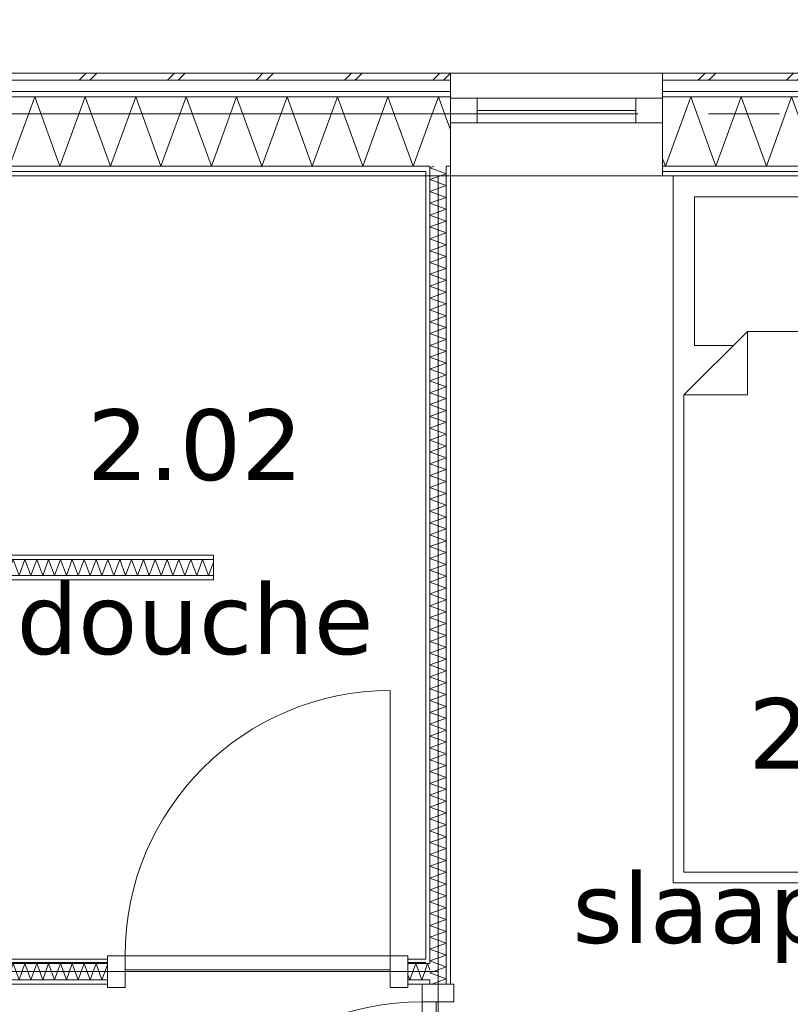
# Model space of a CAD drawing. Header units: millimetres. Extents: x -14925 to 266687, y -3550 to 35834.
# Tile 104 of 244: x 23927 to 26106, y 15482 to 18266. Entities that reach past the tile are written whole.
import ezdxf
from ezdxf.enums import TextEntityAlignment as Align

# ---------------------------------------------------------------- set-up
doc = ezdxf.new("R2010")
doc.units = ezdxf.units.MM
doc.header["$MEASUREMENT"] = 0
doc.linetypes.add('B0204', pattern=[2600, 2000, -200, 200, -200])
for name, color, linetype in [('A Stramien', 7, 'Continuous'), ('New_21 Buitenwanden', 7, 'Continuous'), ('New_21 Buitenwanden Doorsnede-arcering', 7, 'Continuous'), ('New_21 Buitenwanden Laagscheidingslijnen', 7, 'Continuous'), ('New_21 Buitenwanden Ramen', 7, 'Continuous'), ('New_22 C Binnenwanden', 7, 'Continuous'), ('New_22 C Binnenwanden Deuren', 7, 'Continuous'), ('New_22 C Binnenwanden Doorsnede-arcering', 7, 'Continuous'), ('New_22 C Binnenwanden Laagscheidingslijnen', 7, 'Continuous'), ('New_82 Interieur', 7, 'Continuous'), ('New_Z Gebruiksopp', 7, 'Continuous'), ('New_Z Gebruiksopp Zone omranding', 7, 'Continuous'), ('New_Z Gebruiksopp Zone tekst', 7, 'Continuous'), ('Tekst_dim 1_ 100 .DO', 7, 'Continuous')]:
    doc.layers.add(name, color=color, linetype=linetype)
doc.styles.add('GENERATED_STYLE_1', font='verdana.ttf')
doc.styles.add('GENERATED_STYLE_2', font='verdana.ttf')
doc.dimstyles.new('GENERATED_STYLE__2', dxfattribs={"dimtxt": 400, "dimasz": 380, "dimexe": 0.18, "dimexo": 0.0625, "dimgap": 0, "dimtad": 1, "dimtih": 1, "dimtoh": 1, "dimdec": 0, "dimzin": 0, "dimdsep": 46, "dimtxsty": 'GENERATED_STYLE_2', "dimblk": 'ARROWHEAD_7', "dimblk1": 'ARROWHEAD_7', "dimblk2": 'ARROWHEAD_7', "dimcen": 0.09, "dimse1": 1, "dimse2": 1, "dimclrd": 9, "dimclre": 9, "dimclrt": 9, "dimadec": 1, "dimazin": 0, "dimtfac": 1, "dimtdec": 4, "dimtmove": 0, "dimatfit": 3, "dimfxl": 1, "dimtolj": 1, "dimtzin": 0, "dimarcsym": 0})
pattern_1 = [(270, (0, 0), (100, 0), [])]
pattern_2 = [(180, (0, 0), (0, 100), [])]
pattern_3 = [(180, (0, 0), (0, 346.41), [0, -200]), (180, (-100, -173.2), (0, 346.41), [0, -200])]

# ---------------------------------------------------------------- blocks, each defined once
blk = doc.blocks.new('slaapkamer_2.01_49_3', base_point=(26292.5, 16480.5))
at = {"layer": 'New_Z Gebruiksopp Zone tekst', "color": 2, "lineweight": 0}
for tag, style, p in [('DUMMY_941', 'GENERATED_STYLE_1', (26292.5, 16418.4)), ('DUMMY_942', 'GENERATED_STYLE_2', (26292.5, 15921.2))]:
    blk.add_attdef(tag, text='', height=200, dxfattribs=dict(at, style=style)).set_placement(p, align=Align.TOP_LEFT)
for tag, style, p in [('ROOM_NUMBER', 'GENERATED_STYLE_1', (26292.5, 16347.7)), ('ROOM_NAME', 'GENERATED_STYLE_2', (26292.5, 15855.3))]:
    blk.add_attdef(tag, text='', height=200, dxfattribs=dict(at, style=style)).set_placement(p, align=Align.TOP_CENTER)
blk = doc.blocks.new('douche_2.02_50_3', base_point=(24422.7, 17297.3))
at = {"layer": 'New_Z Gebruiksopp Zone tekst', "color": 2, "lineweight": 0}
for tag, style, p in [('DUMMY_941', 'GENERATED_STYLE_1', (24422.7, 17235.2)), ('DUMMY_942', 'GENERATED_STYLE_2', (24422.7, 16738))]:
    blk.add_attdef(tag, text='', height=200, dxfattribs=dict(at, style=style)).set_placement(p, align=Align.TOP_LEFT)
for tag, style, p in [('ROOM_NUMBER', 'GENERATED_STYLE_1', (24422.7, 17164.5)), ('ROOM_NAME', 'GENERATED_STYLE_2', (24422.7, 16672.1))]:
    blk.add_attdef(tag, text='', height=200, dxfattribs=dict(at, style=style)).set_placement(p, align=Align.TOP_CENTER)
blk = doc.blocks.new('*X1083')
at = {"layer": 'New_22 C Binnenwanden Doorsnede-arcering', "color": 7, "linetype": 'Continuous', "lineweight": 0}
for q in [(25099, 17852), (25116.2, 17837)]:
    blk.add_line((25087, 17847.6), q, dxfattribs=at)
blk = doc.blocks.new('*X1084')
at = {"layer": 'New_22 C Binnenwanden Doorsnede-arcering', "color": 7, "linetype": 'Continuous', "lineweight": 0}
for p in [(25116.2, 17837), (25116.8, 17825)]:
    blk.add_line(p, (25133, 17830.9), dxfattribs=at)
blk = doc.blocks.new('*X1086')
at = {"layer": 'New_22 C Binnenwanden Doorsnede-arcering', "color": 7, "linetype": 'Continuous', "lineweight": 0}
for p, q in [((25087, 17814.2), (25116.8, 17825)), ((25087, 17814.2), (25133, 17797.4)), ((25087, 17780.7), (25133, 17797.4)), ((25087, 17780.7), (25133, 17763.9)), ((25087, 17747.2), (25133, 17763.9)), ((25087, 17747.2), (25133, 17730.4)), ((25087, 17713.7), (25133, 17730.4)), ((25087, 17713.7), (25133, 17697)), ((25087, 17680.2), (25133, 17697)), ((25087, 17680.2), (25133, 17663.5)), ((25087, 17646.7), (25133, 17663.5)), ((25087, 17646.7), (25133, 17630)), ((25087, 17613.2), (25133, 17630)), ((25087, 17613.2), (25133, 17596.5)), ((25087, 17579.8), (25133, 17596.5)), ((25087, 17579.8), (25133, 17563)), ((25087, 17546.3), (25133, 17563)), ((25087, 17546.3), (25133, 17529.5)), ((25087, 17512.8), (25133, 17529.5)), ((25087, 17512.8), (25133, 17496)), ((25087, 17479.3), (25133, 17496)), ((25087, 17479.3), (25133, 17462.6)), ((25087, 17445.8), (25133, 17462.6)), ((25087, 17445.8), (25133, 17429.1)), ((25087, 17412.3), (25133, 17429.1)), ((25087, 17412.3), (25133, 17395.6)), ((25087, 17378.9), (25133, 17395.6)), ((25087, 17378.9), (25133, 17362.1)), ((25087, 17345.4), (25133, 17362.1)), ((25087, 17345.4), (25133, 17328.6)), ((25087, 17311.9), (25133, 17328.6)), ((25087, 17311.9), (25133, 17295.1)), ((25087, 17278.4), (25133, 17295.1)), ((25087, 17278.4), (25133, 17261.7)), ((25087, 17244.9), (25133, 17261.7)), ((25087, 17244.9), (25133, 17228.2)), ((25087, 17211.4), (25133, 17228.2)), ((25087, 17211.4), (25133, 17194.7)), ((25087, 17177.9), (25133, 17194.7)), ((25087, 17177.9), (25133, 17161.2)), ((25087, 17144.5), (25133, 17161.2)), ((25087, 17144.5), (25133, 17127.7)), ((25087, 17111), (25133, 17127.7)), ((25087, 17111), (25133, 17094.2)), ((25087, 17077.5), (25133, 17094.2)), ((25087, 17077.5), (25133, 17060.7)), ((25087, 17044), (25133, 17060.7)), ((25087, 17044), (25133, 17027.3)), ((25087, 17010.5), (25133, 17027.3)), ((25087, 17010.5), (25133, 16993.8)), ((25087, 16977), (25133, 16993.8)), ((25087, 16977), (25133, 16960.3)), ((25087, 16943.5), (25133, 16960.3)), ((25087, 16943.5), (25133, 16926.8)), ((25087, 16910.1), (25133, 16926.8)), ((25087, 16910.1), (25133, 16893.3)), ((25087, 16876.6), (25133, 16893.3)), ((25087, 16876.6), (25133, 16859.8)), ((25087, 16843.1), (25133, 16859.8)), ((25087, 16843.1), (25133, 16826.3)), ((25087, 16809.6), (25133, 16826.3)), ((25087, 16809.6), (25133, 16792.9)), ((25087, 16776.1), (25133, 16792.9)), ((25087, 16776.1), (25133, 16759.4)), ((25087, 16742.6), (25133, 16759.4)), ((25087, 16742.6), (25133, 16725.9)), ((25087, 16709.1), (25133, 16725.9)), ((25087, 16709.1), (25133, 16692.4)), ((25087, 16675.7), (25133, 16692.4)), ((25087, 16675.7), (25133, 16658.9)), ((25087, 16642.2), (25133, 16658.9)), ((25087, 16642.2), (25133, 16625.4)), ((25087, 16608.7), (25133, 16625.4)), ((25087, 16608.7), (25133, 16591.9)), ((25087, 16575.2), (25133, 16591.9)), ((25087, 16575.2), (25133, 16558.5)), ((25087, 16541.7), (25133, 16558.5)), ((25087, 16541.7), (25133, 16525)), ((25087, 16508.2), (25133, 16525)), ((25087, 16508.2), (25133, 16491.5)), ((25087, 16474.7), (25133, 16491.5)), ((25087, 16474.7), (25133, 16458)), ((25087, 16441.3), (25133, 16458)), ((25087, 16441.3), (25133, 16424.5)), ((25087, 16407.8), (25133, 16424.5)), ((25087, 16407.8), (25133, 16391)), ((25087, 16374.3), (25133, 16391)), ((25087, 16374.3), (25133, 16357.6)), ((25087, 16340.8), (25133, 16357.6)), ((25087, 16340.8), (25133, 16324.1)), ((25087, 16307.3), (25133, 16324.1)), ((25087, 16307.3), (25133, 16290.6)), ((25087, 16273.8), (25133, 16290.6)), ((25087, 16273.8), (25133, 16257.1)), ((25087, 16240.4), (25133, 16257.1)), ((25087, 16240.4), (25133, 16223.6)), ((25087, 16206.9), (25133, 16223.6)), ((25087, 16206.9), (25133, 16190.1)), ((25087, 16173.4), (25133, 16190.1)), ((25087, 16173.4), (25133, 16156.6)), ((25087, 16139.9), (25133, 16156.6)), ((25087, 16139.9), (25133, 16123.2)), ((25087, 16106.4), (25133, 16123.2)), ((25087, 16106.4), (25133, 16089.7)), ((25087, 16072.9), (25133, 16089.7)), ((25087, 16072.9), (25133, 16056.2)), ((25087, 16039.4), (25133, 16056.2)), ((25087, 16039.4), (25133, 16022.7)), ((25087, 16006), (25133, 16022.7)), ((25087, 16006), (25133, 15989.2)), ((25087, 15972.5), (25133, 15989.2)), ((25087, 15972.5), (25133, 15955.7)), ((25087, 15939), (25133, 15955.7)), ((25087, 15939), (25133, 15922.2)), ((25087, 15905.5), (25133, 15922.2)), ((25087, 15905.5), (25133, 15888.8)), ((25087, 15872), (25133, 15888.8)), ((25087, 15872), (25133, 15855.3)), ((25087, 15838.5), (25133, 15855.3)), ((25087, 15838.5), (25133, 15821.8)), ((25087, 15805), (25133, 15821.8)), ((25087, 15805), (25133, 15788.3)), ((25087, 15771.6), (25133, 15788.3)), ((25087, 15771.6), (25133, 15754.8)), ((25087, 15738.1), (25133, 15754.8)), ((25087, 15738.1), (25133, 15721.3)), ((25087, 15704.6), (25133, 15721.3)), ((25087, 15704.6), (25133, 15687.8)), ((25087, 15671.1), (25133, 15687.8)), ((25087, 15671.1), (25133, 15654.4)), ((25087, 15637.6), (25133, 15654.4)), ((25087, 15637.6), (25133, 15620.9)), ((25087, 15604.1), (25133, 15620.9)), ((25087, 15604.1), (25106.6, 15597))]:
    blk.add_line(p, q, dxfattribs=at)
blk = doc.blocks.new('*X1087')
at = {"layer": 'New_22 C Binnenwanden Doorsnede-arcering', "color": 7, "linetype": 'Continuous', "lineweight": 0}
for p, q in [((25106.6, 15597), (25133, 15587.4)), ((25087, 15570.6), (25133, 15587.4)), ((25087, 15570.6), (25133, 15553.9)), ((25125, 15551), (25133, 15553.9))]:
    blk.add_line(p, q, dxfattribs=at)
blk = doc.blocks.new('*X1088')
at = {"layer": 'New_22 C Binnenwanden Doorsnede-arcering', "color": 7, "linetype": 'Continuous', "lineweight": 0}
blk.add_line((25092.1, 15539), (25125, 15551), dxfattribs=at)
blk = doc.blocks.new('D1 bl 26[37]_3')
at = {"layer": 'New_22 C Binnenwanden Deuren', "color": 7, "linetype": 'Continuous', "lineweight": 0}
for p, q in [((25065, 15489), (25065, 15539)), ((25065, 15539), (25155, 15539)), ((25075, 15539), (25087, 15539)), ((25087, 15539), (25133, 15539)), ((25133, 15539), (25145, 15539)), ((25155, 15539), (25155, 15489)), ((25155, 15489), (25065, 15489)), ((25065, 15489), (25065, 14739)), ((25105, 15489), (25065, 15489)), ((25105, 14739), (25105, 15489)), ((25065, 14739), (24315, 14739)), ((25065, 14689), (25065, 14739)), ((25065, 14739), (25155, 14739)), ((25065, 14739), (25105, 14739)), ((25155, 14739), (25155, 14689)), ((25155, 14689), (25065, 14689)), ((25075, 14689), (25087, 14689)), ((25087, 14689), (25133, 14689)), ((25133, 14689), (25145, 14689))]:
    blk.add_line(p, q, dxfattribs=at)
blk.add_arc((25065, 14739), 750, 90, 180, dxfattribs=at)
blk = doc.blocks.new('Wall_171_3', base_point=(25110, 17825))
at = {"layer": 'New_22 C Binnenwanden Doorsnede-arcering', "linetype": 'Continuous', "lineweight": 0, "true_color": 0x000000}
h = blk.add_hatch(dxfattribs=at)
h.set_pattern_fill('325_Houtachtig_plaatmate_E2', color=18, style=0, pattern_type=2)
h.set_pattern_definition(pattern_1)
h.paths.add_polyline_path([(25075, 17825), (25087, 17825), (25087, 17837), (25075, 17837)])
h = blk.add_hatch(dxfattribs=at)
h.set_pattern_fill('325_Houtachtig_plaatmate_E2', color=18, style=0, pattern_type=2)
h.set_pattern_definition(pattern_1)
h.paths.add_polyline_path([(25087, 15609), (25087, 17825), (25075, 17825), (25075, 15609)])
h = blk.add_hatch(dxfattribs=at)
h.set_pattern_fill('325_Houtachtig_plaatmate_E2', color=18, style=0, pattern_type=2)
h.set_pattern_definition(pattern_1)
h.paths.add_polyline_path([(25133, 17825), (25145, 17825), (25145, 17837), (25133, 17837)])
h = blk.add_hatch(dxfattribs=at)
h.set_pattern_fill('325_Houtachtig_plaatmate_E2', color=18, style=0, pattern_type=2)
h.set_pattern_definition(pattern_1)
h.paths.add_polyline_path([(25145, 17825), (25133, 17825), (25133, 15539), (25145, 15539)])
h = blk.add_hatch(dxfattribs=at)
h.set_pattern_fill('325_Houtachtig_plaatmate_E2', color=18, style=0, pattern_type=2)
h.set_pattern_definition(pattern_1)
h.paths.add_polyline_path([(25087, 15597), (25087, 15609), (25075, 15609), (25075, 15597)])
h = blk.add_hatch(dxfattribs=at)
h.set_pattern_fill('325_Houtachtig_plaatmate_E2', color=18, style=0, pattern_type=2)
h.set_pattern_definition(pattern_1)
h.paths.add_polyline_path([(25087, 15539), (25087, 15551), (25075, 15551), (25075, 15539)])
at = {"layer": 'New_21 Buitenwanden Laagscheidingslijnen', "color": 1, "linetype": 'Continuous', "lineweight": 0}
for p, q in [((25087, 17852), (25087, 17837)), ((25133, 17837), (25133, 17852)), ((25075, 17837), (25075, 17825)), ((25087, 17837), (25087, 17825)), ((25133, 17825), (25133, 17837))]:
    blk.add_line(p, q, dxfattribs=at)
at = {"layer": 'New_22 C Binnenwanden', "color": 1, "linetype": 'Continuous', "lineweight": 0}
for p, q in [((25075, 15539), (25087, 15539)), ((25087, 15539), (25133, 15539)), ((25133, 15539), (25145, 15539))]:
    blk.add_line(p, q, dxfattribs=at)
at = {"layer": 'New_22 C Binnenwanden', "color": 1, "linetype": 'Continuous', "lineweight": 0, "flags": 128}
for points in [[(25075, 17825), (25075, 15609)], [(25145, 15539), (25145, 17825)]]:
    blk.add_lwpolyline(points, dxfattribs=at)
at = {"layer": 'New_22 C Binnenwanden Laagscheidingslijnen', "color": 1, "linetype": 'Continuous', "lineweight": 0}
for p, q in [((25087, 17825), (25087, 15597)), ((25133, 17825), (25133, 15539)), ((25087, 15597), (25075, 15597)), ((25075, 15551), (25087, 15551)), ((25087, 15551), (25087, 15539))]:
    blk.add_line(p, q, dxfattribs=at)
at = {"layer": 'New_22 C Binnenwanden', "color": 1, "lineweight": 0}
for name in ['*X1083', '*X1086', '*X1084', '*X1087', '*X1088']:
    blk.add_blockref(name, (0, 0), dxfattribs=at)
at = {"layer": 'New_22 C Binnenwanden Deuren', "color": 7, "linetype": 'Continuous', "lineweight": 0}
blk.add_blockref('D1 bl 26[37]_3', (0, 0), dxfattribs=at)
blk = doc.blocks.new('*X1137')
at = {"layer": 'New_22 C Binnenwanden Doorsnede-arcering', "color": 7, "linetype": 'Continuous', "lineweight": 0}
for p in [(22637, 15594.4), (22660.8, 15573.2)]:
    blk.add_line(p, (22652.8, 15551), dxfattribs=at)
blk = doc.blocks.new('*X1138')
at = {"layer": 'New_22 C Binnenwanden Doorsnede-arcering', "color": 7, "linetype": 'Continuous', "lineweight": 0}
for q in [(25075, 15582), (25087, 15579)]:
    blk.add_line((25080.5, 15597), q, dxfattribs=at)
blk = doc.blocks.new('*X1139')
at = {"layer": 'New_22 C Binnenwanden Doorsnede-arcering', "color": 7, "linetype": 'Continuous', "lineweight": 0}
for p, q in [((23305.7, 15597), (23289, 15551)), ((23305.7, 15597), (23322.5, 15551)), ((23339.2, 15597), (23322.5, 15551)), ((23339.2, 15597), (23356, 15551)), ((23372.7, 15597), (23356, 15551)), ((23372.7, 15597), (23389.5, 15551)), ((23406.2, 15597), (23389.5, 15551)), ((23406.2, 15597), (23422.9, 15551)), ((23439.7, 15597), (23422.9, 15551)), ((23439.7, 15597), (23456.4, 15551)), ((23473.2, 15597), (23456.4, 15551)), ((23473.2, 15597), (23489.9, 15551)), ((23506.7, 15597), (23489.9, 15551)), ((23506.7, 15597), (23523.4, 15551)), ((23540.1, 15597), (23523.4, 15551)), ((23540.1, 15597), (23556.9, 15551)), ((23573.6, 15597), (23556.9, 15551)), ((23573.6, 15597), (23590.4, 15551)), ((23607.1, 15597), (23590.4, 15551)), ((23607.1, 15597), (23623.9, 15551)), ((23640.6, 15597), (23623.9, 15551)), ((23640.6, 15597), (23657.3, 15551)), ((23674.1, 15597), (23657.3, 15551)), ((23674.1, 15597), (23690.8, 15551)), ((23707.6, 15597), (23690.8, 15551)), ((23707.6, 15597), (23724.3, 15551)), ((23741.1, 15597), (23724.3, 15551)), ((23741.1, 15597), (23757.8, 15551)), ((23774.5, 15597), (23757.8, 15551)), ((23774.5, 15597), (23791.3, 15551)), ((23808, 15597), (23791.3, 15551)), ((23808, 15597), (23824.8, 15551)), ((23841.5, 15597), (23824.8, 15551)), ((23841.5, 15597), (23858.2, 15551)), ((23875, 15597), (23858.2, 15551)), ((23875, 15597), (23891.7, 15551)), ((23908.5, 15597), (23891.7, 15551)), ((23908.5, 15597), (23925.2, 15551)), ((23942, 15597), (23925.2, 15551)), ((23942, 15597), (23958.7, 15551)), ((23975.4, 15597), (23958.7, 15551)), ((23975.4, 15597), (23992.2, 15551)), ((24008.9, 15597), (23992.2, 15551)), ((24008.9, 15597), (24025.7, 15551)), ((24042.4, 15597), (24025.7, 15551)), ((24042.4, 15597), (24059.2, 15551)), ((24075.9, 15597), (24059.2, 15551)), ((24075.9, 15597), (24092.6, 15551)), ((24109.4, 15597), (24092.6, 15551)), ((24109.4, 15597), (24126.1, 15551)), ((24142.9, 15597), (24126.1, 15551)), ((24142.9, 15597), (24159.6, 15551)), ((24175, 15593.3), (24159.6, 15551)), ((23283, 15567.5), (23289, 15551))]:
    blk.add_line(p, q, dxfattribs=at)
blk = doc.blocks.new('*X1140')
at = {"layer": 'New_22 C Binnenwanden Doorsnede-arcering', "color": 7, "linetype": 'Continuous', "lineweight": 0}
for p, q in [((25047, 15597), (25030.2, 15551)), ((25047, 15597), (25063.7, 15551)), ((25075, 15582), (25063.7, 15551)), ((25025, 15565.4), (25030.2, 15551))]:
    blk.add_line(p, q, dxfattribs=at)
blk = doc.blocks.new('*X1141')
at = {"layer": 'New_22 C Binnenwanden Doorsnede-arcering', "color": 7, "linetype": 'Continuous', "lineweight": 0}
for p, q in [((23238.8, 15597), (23237, 15592.1)), ((23238.8, 15597), (23255.5, 15551)), ((23272.3, 15597), (23255.5, 15551)), ((23272.3, 15597), (23283, 15567.5))]:
    blk.add_line(p, q, dxfattribs=at)
blk = doc.blocks.new('*X1142')
at = {"layer": 'New_22 C Binnenwanden Doorsnede-arcering', "color": 7, "linetype": 'Continuous', "lineweight": 0}
for p, q in [((22703, 15597), (22686.3, 15551)), ((22703, 15597), (22719.7, 15551)), ((22736.5, 15597), (22719.7, 15551)), ((22736.5, 15597), (22753.2, 15551)), ((22770, 15597), (22753.2, 15551)), ((22770, 15597), (22786.7, 15551)), ((22803.5, 15597), (22786.7, 15551)), ((22803.5, 15597), (22820.2, 15551)), ((22836.9, 15597), (22820.2, 15551)), ((22836.9, 15597), (22853.7, 15551)), ((22870.4, 15597), (22853.7, 15551)), ((22870.4, 15597), (22887.2, 15551)), ((22903.9, 15597), (22887.2, 15551)), ((22903.9, 15597), (22920.7, 15551)), ((22937.4, 15597), (22920.7, 15551)), ((22937.4, 15597), (22954.1, 15551)), ((22970.9, 15597), (22954.1, 15551)), ((22970.9, 15597), (22987.6, 15551)), ((23004.4, 15597), (22987.6, 15551)), ((23004.4, 15597), (23021.1, 15551)), ((23037.9, 15597), (23021.1, 15551)), ((23037.9, 15597), (23054.6, 15551)), ((23071.3, 15597), (23054.6, 15551)), ((23071.3, 15597), (23088.1, 15551)), ((23104.8, 15597), (23088.1, 15551)), ((23104.8, 15597), (23121.6, 15551)), ((23138.3, 15597), (23121.6, 15551)), ((23138.3, 15597), (23155.1, 15551)), ((23171.8, 15597), (23155.1, 15551)), ((23171.8, 15597), (23188.5, 15551)), ((23205.3, 15597), (23188.5, 15551)), ((23205.3, 15597), (23222, 15551)), ((23237, 15592.1), (23222, 15551)), ((22683, 15560), (22686.3, 15551))]:
    blk.add_line(p, q, dxfattribs=at)
blk = doc.blocks.new('*X1143')
at = {"layer": 'New_22 C Binnenwanden Doorsnede-arcering', "color": 7, "linetype": 'Continuous', "lineweight": 0}
for q in [(22660.8, 15573.2), (22683, 15560)]:
    blk.add_line((22669.5, 15597), q, dxfattribs=at)
blk = doc.blocks.new('D1 bl 26[41]_3')
at = {"layer": 'New_22 C Binnenwanden Deuren', "color": 7, "linetype": 'Continuous', "lineweight": 0}
for p, q in [((24975, 15619), (24975, 16369)), ((24225, 15619), (24175, 15619)), ((24175, 15619), (24175, 15529)), ((24175, 15609), (24175, 15597)), ((24175, 15597), (24175, 15551)), ((24225, 15529), (24225, 15619)), ((24225, 15619), (24975, 15619)), ((24225, 15579), (24225, 15619)), ((25025, 15619), (24975, 15619)), ((24975, 15619), (24975, 15529)), ((24975, 15619), (24975, 15579)), ((25025, 15529), (25025, 15619)), ((25025, 15609), (25025, 15597)), ((25025, 15597), (25025, 15551)), ((24975, 15579), (24225, 15579)), ((24175, 15551), (24175, 15539)), ((25025, 15551), (25025, 15539)), ((24175, 15529), (24225, 15529)), ((24975, 15529), (25025, 15529))]:
    blk.add_line(p, q, dxfattribs=at)
blk.add_arc((24975, 15619), 750, 90, 180, dxfattribs=at)
blk = doc.blocks.new('Wall_179_3', base_point=(25110, 15574))
at = {"layer": 'New_22 C Binnenwanden Doorsnede-arcering', "linetype": 'Continuous', "lineweight": 0, "true_color": 0x000000}
h = blk.add_hatch(dxfattribs=at)
h.set_pattern_fill('325_Houtachtig_plaatmate_E2', color=18, style=0, pattern_type=2)
h.set_pattern_definition(pattern_2)
h.paths.add_polyline_path([(22637, 15597), (22625, 15609), (22625, 15597)])
h = blk.add_hatch(dxfattribs=at)
h.set_pattern_fill('325_Houtachtig_plaatmate_E2', color=18, style=0, pattern_type=2)
h.set_pattern_definition(pattern_2)
h.paths.add_polyline_path([(22637, 15609), (22625, 15609), (22637, 15597)])
h = blk.add_hatch(dxfattribs=at)
h.set_pattern_fill('325_Houtachtig_plaatmate_E2', color=18, style=0, pattern_type=2)
h.set_pattern_definition(pattern_2)
h.paths.add_polyline_path([(22637, 15597), (23225, 15597), (23225, 15609), (22637, 15609)])
h = blk.add_hatch(dxfattribs=at)
h.set_pattern_fill('325_Houtachtig_plaatmate_E2', color=18, style=0, pattern_type=2)
h.set_pattern_definition(pattern_2)
h.paths.add_polyline_path([(23225, 15597), (23237, 15597), (23237, 15609), (23225, 15609)])
h = blk.add_hatch(dxfattribs=at)
h.set_pattern_fill('325_Houtachtig_plaatmate_E2', color=18, style=0, pattern_type=2)
h.set_pattern_definition(pattern_2)
h.paths.add_polyline_path([(23283, 15597), (23295, 15597), (23295, 15609), (23283, 15609)])
h = blk.add_hatch(dxfattribs=at)
h.set_pattern_fill('325_Houtachtig_plaatmate_E2', color=18, style=0, pattern_type=2)
h.set_pattern_definition(pattern_2)
h.paths.add_polyline_path([(23295, 15609), (23295, 15597), (24175, 15597), (24175, 15609)])
h = blk.add_hatch(dxfattribs=at)
h.set_pattern_fill('325_Houtachtig_plaatmate_E2', color=18, style=0, pattern_type=2)
h.set_pattern_definition(pattern_2)
h.paths.add_polyline_path([(25025, 15597), (25075, 15597), (25075, 15609), (25025, 15609)])
h = blk.add_hatch(dxfattribs=at)
h.set_pattern_fill('325_Houtachtig_plaatmate_E2', color=18, style=0, pattern_type=2)
h.set_pattern_definition(pattern_2)
h.paths.add_polyline_path([(22695, 15539), (22683, 15551), (22683, 15539)])
h = blk.add_hatch(dxfattribs=at)
h.set_pattern_fill('325_Houtachtig_plaatmate_E2', color=18, style=0, pattern_type=2)
h.set_pattern_definition(pattern_2)
h.paths.add_polyline_path([(22695, 15551), (22683, 15551), (22695, 15539)])
h = blk.add_hatch(dxfattribs=at)
h.set_pattern_fill('325_Houtachtig_plaatmate_E2', color=18, style=0, pattern_type=2)
h.set_pattern_definition(pattern_2)
h.paths.add_polyline_path([(24175, 15551), (22695, 15551), (22695, 15539), (24175, 15539)])
h = blk.add_hatch(dxfattribs=at)
h.set_pattern_fill('325_Houtachtig_plaatmate_E2', color=18, style=0, pattern_type=2)
h.set_pattern_definition(pattern_2)
h.paths.add_polyline_path([(25075, 15551), (25025, 15551), (25025, 15539), (25075, 15539)])
at = {"layer": 'New_22 C Binnenwanden', "color": 1, "linetype": 'Continuous', "lineweight": 0}
for p, q in [((24175, 15609), (24175, 15597)), ((24175, 15597), (24175, 15551)), ((25025, 15609), (25025, 15597)), ((25025, 15597), (25025, 15551)), ((24175, 15551), (24175, 15539)), ((25025, 15551), (25025, 15539))]:
    blk.add_line(p, q, dxfattribs=at)
at = {"layer": 'New_22 C Binnenwanden', "color": 1, "linetype": 'Continuous', "lineweight": 0, "flags": 128}
for points in [[(22625, 15609), (22625, 15597)], [(23225, 15609), (22625, 15609)], [(24175, 15609), (23295, 15609)], [(25075, 15609), (25025, 15609)], [(22695, 15539), (24175, 15539)], [(25025, 15539), (25075, 15539)]]:
    blk.add_lwpolyline(points, dxfattribs=at)
at = {"layer": 'New_22 C Binnenwanden Laagscheidingslijnen', "color": 1, "linetype": 'Continuous', "lineweight": 0}
for p, q in [((22637, 15597), (22637, 15551)), ((22683, 15597), (22637, 15597)), ((23237, 15597), (22683, 15597)), ((23237, 15609), (23237, 15597)), ((23283, 15597), (23283, 15609)), ((24175, 15597), (23283, 15597)), ((25075, 15597), (25025, 15597)), ((25087, 15597), (25075, 15597)), ((22683, 15551), (22683, 15539)), ((22695, 15551), (22683, 15551)), ((24175, 15551), (22695, 15551)), ((25075, 15551), (25025, 15551)), ((25075, 15551), (25087, 15551))]:
    blk.add_line(p, q, dxfattribs=at)
at = {"layer": 'New_22 C Binnenwanden', "color": 1, "lineweight": 0}
for name in ['*X1143', '*X1142', '*X1141', '*X1139', '*X1140', '*X1138', '*X1137']:
    blk.add_blockref(name, (0, 0), dxfattribs=at)
at = {"layer": 'New_22 C Binnenwanden Deuren', "color": 7, "linetype": 'Continuous', "lineweight": 0}
blk.add_blockref('D1 bl 26[41]_3', (0, 0), dxfattribs=at)
blk = doc.blocks.new('*X1187')
at = {"layer": 'New_22 C Binnenwanden Doorsnede-arcering', "color": 7, "linetype": 'Continuous', "lineweight": 0}
for p in [(23283, 16710.5), (23295, 16710.5)]:
    blk.add_line(p, (23289, 16694), dxfattribs=at)
blk = doc.blocks.new('*X1188')
at = {"layer": 'New_22 C Binnenwanden Doorsnede-arcering', "color": 7, "linetype": 'Continuous', "lineweight": 0}
for p, q in [((23305.7, 16740), (23295, 16710.5)), ((23305.7, 16740), (23322.5, 16694)), ((23339.2, 16740), (23322.5, 16694)), ((23339.2, 16740), (23356, 16694)), ((23372.7, 16740), (23356, 16694)), ((23372.7, 16740), (23389.5, 16694)), ((23406.2, 16740), (23389.5, 16694)), ((23406.2, 16740), (23422.9, 16694)), ((23439.7, 16740), (23422.9, 16694)), ((23439.7, 16740), (23456.4, 16694)), ((23473.2, 16740), (23456.4, 16694)), ((23473.2, 16740), (23489.9, 16694)), ((23506.7, 16740), (23489.9, 16694)), ((23506.7, 16740), (23523.4, 16694)), ((23540.1, 16740), (23523.4, 16694)), ((23540.1, 16740), (23556.9, 16694)), ((23573.6, 16740), (23556.9, 16694)), ((23573.6, 16740), (23590.4, 16694)), ((23607.1, 16740), (23590.4, 16694)), ((23607.1, 16740), (23623.9, 16694)), ((23640.6, 16740), (23623.9, 16694)), ((23640.6, 16740), (23657.3, 16694)), ((23674.1, 16740), (23657.3, 16694)), ((23674.1, 16740), (23690.8, 16694)), ((23707.6, 16740), (23690.8, 16694)), ((23707.6, 16740), (23724.3, 16694)), ((23741.1, 16740), (23724.3, 16694)), ((23741.1, 16740), (23757.8, 16694)), ((23774.5, 16740), (23757.8, 16694)), ((23774.5, 16740), (23791.3, 16694)), ((23808, 16740), (23791.3, 16694)), ((23808, 16740), (23824.8, 16694)), ((23841.5, 16740), (23824.8, 16694)), ((23841.5, 16740), (23858.2, 16694)), ((23875, 16740), (23858.2, 16694)), ((23875, 16740), (23891.7, 16694)), ((23908.5, 16740), (23891.7, 16694)), ((23908.5, 16740), (23925.2, 16694)), ((23942, 16740), (23925.2, 16694)), ((23942, 16740), (23958.7, 16694)), ((23975.4, 16740), (23958.7, 16694)), ((23975.4, 16740), (23992.2, 16694)), ((24008.9, 16740), (23992.2, 16694)), ((24008.9, 16740), (24025.7, 16694)), ((24042.4, 16740), (24025.7, 16694)), ((24042.4, 16740), (24059.2, 16694)), ((24075.9, 16740), (24059.2, 16694)), ((24075.9, 16740), (24092.6, 16694)), ((24109.4, 16740), (24092.6, 16694)), ((24109.4, 16740), (24126.1, 16694)), ((24142.9, 16740), (24126.1, 16694)), ((24142.9, 16740), (24159.6, 16694)), ((24176.4, 16740), (24159.6, 16694)), ((24176.4, 16740), (24193.1, 16694)), ((24209.8, 16740), (24193.1, 16694)), ((24209.8, 16740), (24226.6, 16694)), ((24243.3, 16740), (24226.6, 16694)), ((24243.3, 16740), (24260.1, 16694)), ((24276.8, 16740), (24260.1, 16694)), ((24276.8, 16740), (24293.6, 16694)), ((24310.3, 16740), (24293.6, 16694)), ((24310.3, 16740), (24327, 16694)), ((24343.8, 16740), (24327, 16694)), ((24343.8, 16740), (24360.5, 16694)), ((24377.3, 16740), (24360.5, 16694)), ((24377.3, 16740), (24394, 16694)), ((24410.8, 16740), (24394, 16694)), ((24410.8, 16740), (24427.5, 16694)), ((24444.2, 16740), (24427.5, 16694)), ((24444.2, 16740), (24461, 16694)), ((24475, 16732.5), (24461, 16694))]:
    blk.add_line(p, q, dxfattribs=at)
blk = doc.blocks.new('Wall_186_3', base_point=(24475, 16717))
at = {"layer": 'New_22 C Binnenwanden Doorsnede-arcering', "linetype": 'Continuous', "lineweight": 0, "true_color": 0x000000}
h = blk.add_hatch(dxfattribs=at)
h.set_pattern_fill('325_Houtachtig_plaatmate_E2', color=18, style=0, pattern_type=2)
h.set_pattern_definition(pattern_2)
h.paths.add_polyline_path([(24475, 16752), (23295, 16752), (23295, 16740), (24475, 16740)])
h = blk.add_hatch(dxfattribs=at)
h.set_pattern_fill('325_Houtachtig_plaatmate_E2', color=18, style=0, pattern_type=2)
h.set_pattern_definition(pattern_2)
h.paths.add_polyline_path([(24475, 16694), (23295, 16694), (23295, 16682), (24475, 16682)])
at = {"layer": 'New_22 C Binnenwanden', "color": 1, "linetype": 'Continuous', "lineweight": 0, "flags": 128}
for points in [[(24475, 16752), (23295, 16752)], [(24475, 16752), (24475, 16740)], [(24475, 16740), (24475, 16694)], [(23295, 16682), (24475, 16682)], [(24475, 16694), (24475, 16682)]]:
    blk.add_lwpolyline(points, dxfattribs=at)
at = {"layer": 'New_22 C Binnenwanden Laagscheidingslijnen', "color": 1, "linetype": 'Continuous', "lineweight": 0}
for p, q in [((23295, 16740), (23283, 16740)), ((24475, 16740), (23295, 16740)), ((23283, 16694), (23295, 16694)), ((24475, 16694), (23295, 16694))]:
    blk.add_line(p, q, dxfattribs=at)
at = {"layer": 'New_22 C Binnenwanden', "color": 1, "lineweight": 0}
for name in ['*X1188', '*X1187']:
    blk.add_blockref(name, (0, 0), dxfattribs=at)
blk = doc.blocks.new('*X1516')
at = {"layer": 'New_21 Buitenwanden Doorsnede-arcering', "color": 7, "linetype": 'Continuous', "lineweight": 0}
for p, q in [((24100, 18100), (24115, 18115)), ((24130, 18100), (24145, 18115)), ((24350, 18100), (24365, 18115)), ((24380, 18100), (24395, 18115)), ((24600, 18100), (24615, 18115)), ((24630, 18100), (24645, 18115)), ((24850, 18100), (24865, 18115)), ((24880, 18100), (24895, 18115)), ((25100, 18100), (25115, 18115)), ((25130, 18100), (25145, 18115)), ((24095, 18095), (24100, 18100)), ((24125, 18095), (24130, 18100)), ((24345, 18095), (24350, 18100)), ((24375, 18095), (24380, 18100)), ((24595, 18095), (24600, 18100)), ((24625, 18095), (24630, 18100)), ((24845, 18095), (24850, 18100)), ((24875, 18095), (24880, 18100)), ((25095, 18095), (25100, 18100)), ((25125, 18095), (25130, 18100))]:
    blk.add_line(p, q, dxfattribs=at)
blk = doc.blocks.new('*X1517')
at = {"layer": 'New_21 Buitenwanden Doorsnede-arcering', "color": 7, "linetype": 'Continuous', "lineweight": 0}
for p, q in [((25850, 18100), (25865, 18115)), ((25880, 18100), (25895, 18115)), ((26100, 18100), (26115, 18115)), ((26130, 18100), (26145, 18115)), ((26350, 18100), (26365, 18115)), ((26380, 18100), (26395, 18115)), ((26600, 18100), (26615, 18115)), ((26630, 18100), (26645, 18115)), ((26850, 18100), (26865, 18115)), ((26880, 18100), (26895, 18115)), ((25845, 18095), (25850, 18100)), ((25875, 18095), (25880, 18100)), ((26095, 18095), (26100, 18100)), ((26125, 18095), (26130, 18100)), ((26345, 18095), (26350, 18100)), ((26375, 18095), (26380, 18100)), ((26595, 18095), (26600, 18100)), ((26625, 18095), (26630, 18100)), ((26845, 18095), (26850, 18100)), ((26875, 18095), (26880, 18100))]:
    blk.add_line(p, q, dxfattribs=at)
blk = doc.blocks.new('*X1518')
at = {"layer": 'New_21 Buitenwanden Doorsnede-arcering', "color": 7, "linetype": 'Continuous', "lineweight": 0}
blk.add_line((25133, 17987.7), (25145, 17954.7), dxfattribs=at)
blk = doc.blocks.new('*X1519')
at = {"layer": 'New_21 Buitenwanden Doorsnede-arcering', "color": 7, "linetype": 'Continuous', "lineweight": 0}
for p, q in [((25824.4, 18048), (25753.1, 17852)), ((25824.4, 18048), (25895.8, 17852)), ((25967.1, 18048), (25895.8, 17852)), ((25967.1, 18048), (26038.4, 17852)), ((26109.8, 18048), (26038.4, 17852)), ((26109.8, 18048), (26181.1, 17852)), ((26252.4, 18048), (26181.1, 17852)), ((26252.4, 18048), (26323.8, 17852)), ((26395.1, 18048), (26323.8, 17852)), ((26395.1, 18048), (26466.5, 17852)), ((26537.8, 18048), (26466.5, 17852)), ((26537.8, 18048), (26609.1, 17852)), ((26680.5, 18048), (26609.1, 17852)), ((26680.5, 18048), (26751.8, 17852)), ((26823.2, 18048), (26751.8, 17852)), ((26823.2, 18048), (26894.5, 17852)), ((26965.8, 18048), (26894.5, 17852)), ((26965.8, 18048), (27037.2, 17852)), ((27055, 17901), (27037.2, 17852)), ((25745, 17874.2), (25753.1, 17852))]:
    blk.add_line(p, q, dxfattribs=at)
blk = doc.blocks.new('*X1520')
at = {"layer": 'New_21 Buitenwanden Doorsnede-arcering', "color": 7, "linetype": 'Continuous', "lineweight": 0}
for q in [(25087, 17982), (25133, 17987.7)]:
    blk.add_line((25111, 18048), q, dxfattribs=at)
blk = doc.blocks.new('*X1521')
at = {"layer": 'New_21 Buitenwanden Doorsnede-arcering', "color": 7, "linetype": 'Continuous', "lineweight": 0}
for p, q in [((23398.9, 18048), (23327.6, 17852)), ((23398.9, 18048), (23470.3, 17852)), ((23541.6, 18048), (23470.3, 17852)), ((23541.6, 18048), (23612.9, 17852)), ((23684.3, 18048), (23612.9, 17852)), ((23684.3, 18048), (23755.6, 17852)), ((23826.9, 18048), (23755.6, 17852)), ((23826.9, 18048), (23898.3, 17852)), ((23969.6, 18048), (23898.3, 17852)), ((23969.6, 18048), (24041, 17852)), ((24112.3, 18048), (24041, 17852)), ((24112.3, 18048), (24183.6, 17852)), ((24255, 18048), (24183.6, 17852)), ((24255, 18048), (24326.3, 17852)), ((24397.7, 18048), (24326.3, 17852)), ((24397.7, 18048), (24469, 17852)), ((24540.3, 18048), (24469, 17852)), ((24540.3, 18048), (24611.7, 17852)), ((24683, 18048), (24611.7, 17852)), ((24683, 18048), (24754.3, 17852)), ((24825.7, 18048), (24754.3, 17852)), ((24825.7, 18048), (24897, 17852)), ((24968.4, 18048), (24897, 17852)), ((24968.4, 18048), (25039.7, 17852)), ((23283, 17974.5), (23327.6, 17852)), ((25087, 17982), (25039.7, 17852))]:
    blk.add_line(p, q, dxfattribs=at)
blk = doc.blocks.new('Rnx horizontaal 26[20]_3')
at = {"layer": 'New_21 Buitenwanden Ramen', "color": 7, "linetype": 'Continuous', "lineweight": 0}
for p, q in [((25145, 18115), (25745, 18115)), ((25145, 18115), (25145, 18095)), ((25745, 18115), (25745, 18095)), ((25145, 18095), (25145, 18063)), ((25745, 18095), (25745, 18063)), ((25145, 18063), (25145, 18048)), ((25145, 18048), (25145, 18045)), ((25745, 18063), (25745, 18048)), ((25745, 18048), (25745, 18045)), ((25145, 18045), (25221, 18045)), ((25145, 18045), (25145, 17975)), ((25145, 18045), (25145, 17975)), ((25221, 18045), (25221, 17975)), ((25221, 18045), (25669, 18045)), ((25669, 17975), (25669, 18045)), ((25669, 18045), (25745, 18045)), ((25745, 18045), (25745, 17975)), ((25745, 18045), (25745, 17975)), ((25221, 18010), (25669, 18010)), ((25221, 17975), (25145, 17975)), ((25145, 17975), (25145, 17852)), ((25145, 17975), (25145, 17852)), ((25669, 17975), (25221, 17975)), ((25745, 17975), (25669, 17975)), ((25745, 17975), (25745, 17852)), ((25745, 17975), (25745, 17852)), ((25145, 17852), (25145, 17837)), ((25145, 17852), (25145, 17837)), ((25745, 17852), (25745, 17837)), ((25745, 17852), (25745, 17837)), ((25145, 17825), (25133, 17825)), ((25145, 17825), (25133, 17825)), ((25145, 17837), (25145, 17825)), ((25145, 17837), (25145, 17825)), ((25145, 17825), (25745, 17825)), ((25745, 17837), (25745, 17825)), ((25745, 17837), (25745, 17825)), ((25745, 17825), (25757, 17825)), ((25745, 17825), (25757, 17825))]:
    blk.add_line(p, q, dxfattribs=at)
blk = doc.blocks.new('Wall_266_3', base_point=(21245, 17825))
at = {"layer": 'New_21 Buitenwanden Doorsnede-arcering', "linetype": 'Continuous', "lineweight": 0, "true_color": 0x000000}
h = blk.add_hatch(dxfattribs=at)
h.set_pattern_fill('325_Houtachtig_plaatmate_E2', color=18, style=0, pattern_type=2)
h.set_pattern_definition(pattern_2)
h.paths.add_polyline_path([(21245, 18063), (21245, 18048), (25145, 18048), (25145, 18063)])
h = blk.add_hatch(dxfattribs=at)
h.set_pattern_fill('325_Houtachtig_plaatmate_E2', color=18, style=0, pattern_type=2)
h.set_pattern_definition(pattern_2)
h.paths.add_polyline_path([(27055, 18063), (25745, 18063), (25745, 18048), (27055, 18048)])
h = blk.add_hatch(dxfattribs=at)
h.set_pattern_fill('325_Houtachtig_plaatmate_E2', color=18, style=0, pattern_type=2)
h.set_pattern_definition(pattern_2)
h.paths.add_polyline_path([(23295, 17837), (25075, 17837), (25075, 17852), (23295, 17852)])
h = blk.add_hatch(dxfattribs=at)
h.set_pattern_fill('325_Houtachtig_plaatmate_E2', color=18, style=0, pattern_type=2)
h.set_pattern_definition(pattern_2)
h.paths.add_polyline_path([(25075, 17837), (25087, 17837), (25087, 17852), (25075, 17852)])
h = blk.add_hatch(dxfattribs=at)
h.set_pattern_fill('325_Houtachtig_plaatmate_E2', color=18, style=0, pattern_type=2)
h.set_pattern_definition(pattern_2)
h.paths.add_polyline_path([(25133, 17837), (25145, 17837), (25145, 17852), (25133, 17852)])
h = blk.add_hatch(dxfattribs=at)
h.set_pattern_fill('325_Houtachtig_plaatmate_E2', color=18, style=0, pattern_type=2)
h.set_pattern_definition(pattern_2)
h.paths.add_polyline_path([(25745, 17852), (25745, 17837), (27055, 17837), (27055, 17852)])
h = blk.add_hatch(dxfattribs=at)
h.set_pattern_fill('720_Gips_0003', color=18, style=0, pattern_type=2)
h.set_pattern_definition(pattern_3)
h.paths.add_polyline_path([(23295, 17825), (25075, 17825), (25075, 17837), (23295, 17837)])
h = blk.add_hatch(dxfattribs=at)
h.set_pattern_fill('720_Gips_0003', color=18, style=0, pattern_type=2)
h.set_pattern_definition(pattern_3)
h.paths.add_polyline_path([(25745, 17825), (27055, 17825), (27055, 17837), (25745, 17837)])
at = {"layer": 'New_21 Buitenwanden', "color": 9, "linetype": 'Continuous', "lineweight": 0}
for p, q in [((25145, 18115), (25145, 18095)), ((25745, 18115), (25745, 18095)), ((25145, 18095), (25145, 18063)), ((25745, 18095), (25745, 18063)), ((25145, 18063), (25145, 18048)), ((25145, 18048), (25145, 18045)), ((25745, 18063), (25745, 18048)), ((25745, 18048), (25745, 18045)), ((25145, 18045), (25145, 17975)), ((25745, 18045), (25745, 17975)), ((25145, 17975), (25145, 17852)), ((25745, 17975), (25745, 17852)), ((25145, 17852), (25145, 17837)), ((25745, 17852), (25745, 17837)), ((25145, 17825), (25133, 17825)), ((25145, 17837), (25145, 17825)), ((25745, 17837), (25745, 17825)), ((25745, 17825), (25757, 17825))]:
    blk.add_line(p, q, dxfattribs=at)
at = {"layer": 'New_21 Buitenwanden', "color": 9, "linetype": 'Continuous', "lineweight": 0, "flags": 128}
for points in [[(25145, 18115), (21245, 18115)], [(27055, 18115), (25745, 18115)], [(23295, 17825), (25075, 17825)], [(25745, 17825), (27055, 17825)]]:
    blk.add_lwpolyline(points, dxfattribs=at)
at = {"layer": 'New_21 Buitenwanden Laagscheidingslijnen', "color": 9, "linetype": 'Continuous', "lineweight": 0}
for p, q in [((25145, 18095), (21245, 18095)), ((27055, 18095), (25745, 18095)), ((25145, 18063), (21245, 18063)), ((25087, 18048), (23283, 18048)), ((25133, 18048), (25087, 18048)), ((25145, 18048), (25133, 18048)), ((27055, 18063), (25745, 18063)), ((27055, 18048), (25745, 18048)), ((25075, 17852), (23295, 17852)), ((25087, 17852), (25075, 17852)), ((25145, 17852), (25133, 17852)), ((27055, 17852), (25745, 17852)), ((25075, 17837), (23295, 17837)), ((27055, 17837), (25745, 17837))]:
    blk.add_line(p, q, dxfattribs=at)
at = {"layer": 'New_21 Buitenwanden Laagscheidingslijnen', "color": 1, "linetype": 'Continuous', "lineweight": 0}
for p, q in [((25087, 17852), (25087, 17837)), ((25133, 17837), (25133, 17852)), ((25075, 17837), (25075, 17825))]:
    blk.add_line(p, q, dxfattribs=at)
at = {"layer": 'New_21 Buitenwanden', "color": 1, "lineweight": 0}
for name in ['*X1516', '*X1517', '*X1521', '*X1520', '*X1519', '*X1518']:
    blk.add_blockref(name, (0, 0), dxfattribs=at)
at = {"layer": 'New_21 Buitenwanden Ramen', "color": 7, "linetype": 'Continuous', "lineweight": 0}
blk.add_blockref('Rnx horizontaal 26[20]_3', (0, 0), dxfattribs=at)
blk = doc.blocks.new('Bed dubbel 02 26[77]_3', base_point=(25805, 15855))
at = {"layer": 'New_82 Interieur', "color": 7, "linetype": 'Continuous', "lineweight": 0}
for p, q in [((25985, 17385), (25985, 17205)), ((26965, 17385), (26965, 17205)), ((25805, 17205), (25985, 17205)), ((27145, 17205), (26965, 17205))]:
    blk.add_line(p, q, dxfattribs=at)
at = {"layer": 'New_82 Interieur', "color": 7, "linetype": 'Continuous', "lineweight": 0, "flags": 128}
for points in [[(25775, 15825), (27175, 15825), (27175, 17825), (25775, 17825)], [(26415, 17385), (25985, 17385), (25945, 17345), (25835, 17345), (25835, 17765), (26415, 17765)], [(26535, 17385), (26965, 17385), (27005, 17345), (27115, 17345), (27115, 17765), (26535, 17765)], [(25805, 15855), (27145, 15855), (27145, 17205), (26965, 17385), (25985, 17385), (25805, 17205)]]:
    blk.add_lwpolyline(points, close=True, dxfattribs=at)
blk = doc.blocks.new('Standard grid marker_3')
at = {"layer": 'A Stramien', "color": 7, "linetype": 'B0204', "lineweight": 0}
blk.add_line((1000, 0), (46550, 0), dxfattribs=at)
at = {"layer": 'A Stramien', "color": 9, "lineweight": 0, "style": 'GENERATED_STYLE_2'}
for tag, p in [('AC_MarkerText_1_0', (-600, 206.1)), ('AC_MarkerText_1_1', (48150, 206.1))]:
    blk.add_attdef(tag, text='', height=400, dxfattribs=at).set_placement(p, align=Align.TOP_CENTER)
blk = doc.blocks.new('*D1764')
at = {"layer": 'Tekst_dim 1_ 100 .DO', "color": 9, "linetype": 'Continuous', "lineweight": 0}
for p, q in [((20525, 19125), (20525, 19875)), ((27775, 19125), (27775, 19875)), ((18225, 19500), (20625, 19500)), ((20625, 19500), (27675, 19500)), ((27675, 19500), (27975, 19500))]:
    blk.add_line(p, q, dxfattribs=at)
for centre in [(20525, 19500), (27775, 19500)]:
    blk.add_circle(centre, 100, dxfattribs=at)
at = {"layer": 'Tekst_dim 1_ 100 .DO', "color": 9, "lineweight": 0, "insert": (23352.7, 19580), "char_height": 400, "attachment_point": 7, "style": 'GENERATED_STYLE_2'}
blk.add_mtext('\\A1;{\\pql;\\fVerdana|b0|i0|c0|p0;\\W1.000000;7.250}', dxfattribs=at)
blk = doc.blocks.new('ARROWHEAD_7')
at = {"color": 0, "linetype": 'Continuous', "lineweight": 0}
for p, q in [((0, -0.25), (0, 0.25)), ((0, 0), (-1, 0)), ((-0.25, 0), (0.25, 0))]:
    blk.add_line(p, q, dxfattribs=at)
blk.add_circle((0, 0), 0.25, dxfattribs=at)
blk = doc.blocks.new('*D1765')
at = {"layer": 'Tekst_dim 1_ 100 .DO', "color": 9, "linetype": 'Continuous', "lineweight": 0}
for p, q in [((-9775, 20625), (-9775, 21375)), ((27775, 20625), (27775, 21375)), ((-9975, 21000), (-9675, 21000)), ((-9675, 21000), (27675, 21000)), ((27675, 21000), (27975, 21000))]:
    blk.add_line(p, q, dxfattribs=at)
for centre in [(-9775, 21000), (27775, 21000)]:
    blk.add_circle(centre, 100, dxfattribs=at)
at = {"layer": 'Tekst_dim 1_ 100 .DO', "color": 9, "lineweight": 0, "insert": (8028.3, 21080), "char_height": 400, "attachment_point": 7, "style": 'GENERATED_STYLE_2'}
blk.add_mtext('\\A1;{\\pql;\\fVerdana|b0|i0|c0|p0;\\W1.000000;37.550}', dxfattribs=at)

msp = doc.modelspace()

# ---------------------------------------------------------------- linework, layer by layer
at = {"layer": 'New_Z Gebruiksopp Zone omranding', "color": 121, "linetype": 'Continuous', "lineweight": 0, "true_color": 0x99e6e6, "flags": 128}
msp.add_lwpolyline([(25110, 15574), (25110, 17825), (23260, 17825), (23260, 15574)], close=True, dxfattribs=at)
at = {"layer": 'New_Z Gebruiksopp Zone omranding', "color": 254, "linetype": 'Continuous', "lineweight": 0, "true_color": 0xe4e3c5, "flags": 128}
msp.add_lwpolyline([(25110, 17825), (25110, 14654), (26106, 14654), (26106, 13675), (27375, 13675), (27375, 17825)], close=True, dxfattribs=at)
at = {"layer": 'New_Z Gebruiksopp Zone omranding', "color": 254, "linetype": 'Continuous', "lineweight": 0, "true_color": 0xd1c2fc, "flags": 128}
msp.add_lwpolyline([(22660, 15574), (22660, 14654), (25110, 14654), (25110, 15574)], close=True, dxfattribs=at)

# ---------------------------------------------------------------- block references
at = {"layer": 'A Stramien', "color": 1, "linetype": 'Continuous', "lineweight": 0, "zscale": 1000}
msp.add_blockref('Standard grid marker_3', (-13725, 18000), dxfattribs=at)
at = {"layer": 'New_21 Buitenwanden', "color": 1, "lineweight": 0}
msp.add_blockref('Wall_266_3', (21245, 17825), dxfattribs=at)
at = {"layer": 'New_22 C Binnenwanden', "color": 1, "lineweight": 0}
for name, p in [('Wall_171_3', (25110, 17825)), ('Wall_186_3', (24475, 16717)), ('Wall_179_3', (25110, 15574))]:
    msp.add_blockref(name, p, dxfattribs=at)
at = {"layer": 'New_82 Interieur', "color": 7, "linetype": 'Continuous', "lineweight": 0}
msp.add_blockref('Bed dubbel 02 26[77]_3', (25805, 15855), dxfattribs=at)
at = {"layer": 'New_Z Gebruiksopp', "color": 2, "linetype": 'Continuous', "lineweight": 0}
for name, p, values in [('douche_2.02_50_3', (24422.7, 17297.3), {'ROOM_NAME': 'douche', 'ROOM_NUMBER': '2.02'}), ('slaapkamer_2.01_49_3', (26292.5, 16480.5), {'ROOM_NAME': 'slaapkamer', 'ROOM_NUMBER': '2.01'})]:
    msp.add_blockref(name, p, dxfattribs=at).add_auto_attribs(values)

# ---------------------------------------------------------------- dimensions: what is measured, and where the dimension line sits
at = {"layer": 'Tekst_dim 1_ 100 .DO', "color": 9, "linetype": 'Continuous', "lineweight": 0}
for base, p1, picture, middle in [((27775, 21000), (-9775, 18125), '*D1765', (8850.6, 21280)), ((27775, 19500), (20525, 18125), '*D1764', (24022.8, 19780))]:
    dim = msp.add_linear_dim(base=base, p1=p1, p2=(27775, 18125), dimstyle='GENERATED_STYLE__2', dxfattribs=at)
    dim.commit()
    dim.dimension.update_dxf_attribs({"geometry": picture, "text_midpoint": middle, "dimtype": 160})

doc.saveas('drawing.dxf')
